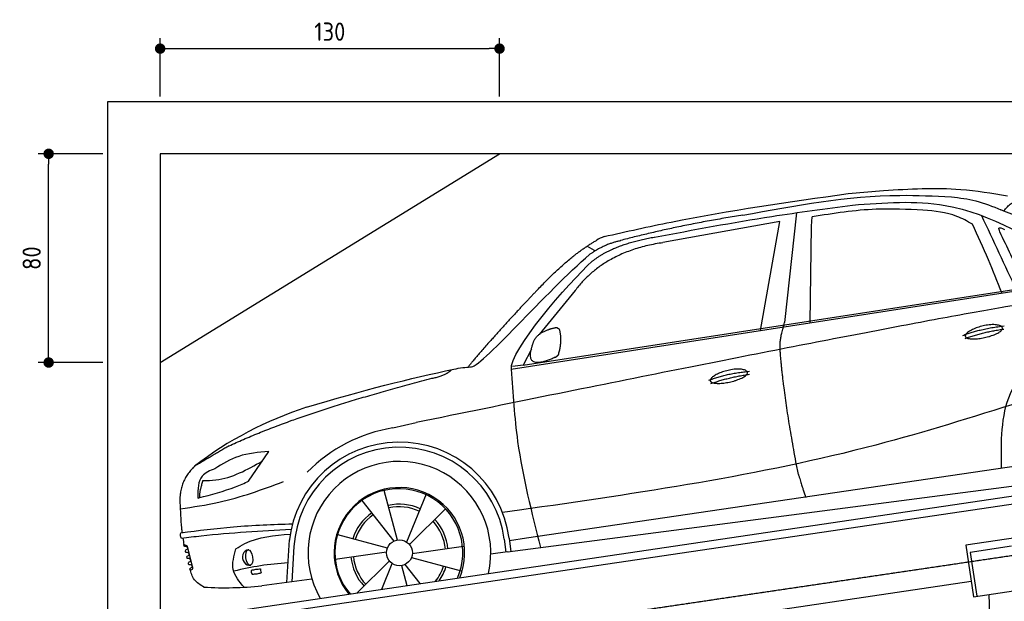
# Model space of a CAD drawing. Header units: millimetres. Extents: x -338 to 6218, y -302 to 5219.
# Tile 3 of 4: x -338 to 3433, y 2985 to 5214. Entities that reach past the tile are written whole.
import ezdxf

# ---------------------------------------------------------------- set-up
doc = ezdxf.new("R2010")
doc.units = ezdxf.units.MM
doc.linetypes.add('GEN3', pattern=[6.25, 5, -1.25])
for name, color, linetype in [('3', 6, 'GEN3'), ('4', 3, 'Continuous'), ('5', 3, 'Continuous'), ('Car', 10, 'Continuous')]:
    doc.layers.add(name, color=color, linetype=linetype)
doc.styles.get("Standard").update_dxf_attribs({"font": 'ISOCP.SHX'})
doc.dimstyles.new('GEN-ISO$0', dxfattribs={"dimscale": 20, "dimtxt": 3.5, "dimasz": 2, "dimexe": 2, "dimexo": 1, "dimgap": 1.5, "dimtad": 1, "dimdec": 1, "dimlfac": 0.1, "dimdsep": 46, "dimtxsty": 'Standard', "dimblk": 'PUNKT', "dimcen": 2, "dimclrd": 256, "dimclre": 256, "dimclrt": 2, "dimadec": 0, "dimazin": 0, "dimtp": 0.1, "dimtm": 0.1, "dimtfac": 0.71, "dimtdec": 1, "dimtmove": 2, "dimatfit": 3, "dimldrblk": 'PUNKT', "dimfxl": 1, "dimtolj": 1, "dimarcsym": 0})

# ---------------------------------------------------------------- blocks, each defined once
blk = doc.blocks.new('PUNKT')
at = {"layer": '4', "color": 0, "linetype": 'ByBlock'}
blk.add_line((-0.5, 0), (-1, 0), dxfattribs=at)
at = {"layer": '4', "color": 0, "linetype": 'ByBlock', "const_width": 0.5}
blk.add_lwpolyline([(-0.25, 0, 1), (0.25, 0, 1)], format="xyb", close=True, dxfattribs=at)
blk = doc.blocks.new('*D13')
at = {"layer": '5', "lineweight": -2}
for p, q in [((200, 4920), (200, 5142.9)), ((1500, 4920), (1500, 5142.9)), ((240, 5102.9), (1460, 5102.9))]:
    blk.add_line(p, q, dxfattribs=at)
at = {"layer": 'DEFPOINTS', "color": 0}
for p in [(1500, 5102.9), (200, 4900), (1500, 4900)]:
    blk.add_point(p, dxfattribs=at)
at = {"layer": '5', "lineweight": -2, "xscale": 40, "yscale": 40, "zscale": 40, "rotation": 180}
blk.add_blockref('PUNKT', (200, 5102.9), dxfattribs=at)
at = {"layer": '5', "lineweight": -2, "xscale": 40, "yscale": 40, "zscale": 40}
blk.add_blockref('PUNKT', (1500, 5102.9), dxfattribs=at)
at = {"layer": '5', "color": 2, "insert": (850, 5167.9), "char_height": 70, "attachment_point": 5}
blk.add_mtext('\\A1;130', dxfattribs=at)
blk = doc.blocks.new('*D5')
at = {"layer": '5', "lineweight": -2}
for p, q in [((-20, 4700), (-267, 4700)), ((-227, 3940), (-227, 4660)), ((-20, 3900), (-267, 3900))]:
    blk.add_line(p, q, dxfattribs=at)
at = {"layer": 'DEFPOINTS', "color": 0}
for p in [(-227, 4700), (0, 4700), (0, 3900)]:
    blk.add_point(p, dxfattribs=at)
at = {"layer": '5', "lineweight": -2, "xscale": 40, "yscale": 40, "zscale": 40}
for p, rotation in [((-227, 4700), 90), ((-227, 3900), 270)]:
    blk.add_blockref('PUNKT', p, dxfattribs=dict(at, rotation=rotation))
at = {"layer": '5', "color": 2, "insert": (-292, 4300), "char_height": 70, "attachment_point": 5, "rotation": 90}
blk.add_mtext('\\A1;80', dxfattribs=at)

msp = doc.modelspace()

# ---------------------------------------------------------------- linework, layer by layer
for p, q in [((200, 3900), (1500, 4700)), ((396.719, 2934.69), (5189.54, 3643.834)), ((664.164, 2943.934), (5223.608, 3618.548)), ((3781.048, 3273.692), (3286.433, 3200.509)), ((3286.433, 3200.509), (3315.706, 3002.663)), ((3461.466, 3196.08), (3303.189, 3172.662)), ((3303.189, 3172.662), (3328.071, 3004.493)), ((724.313, 2679.894), (3306.924, 3062.017)), ((3315.706, 3002.663), (3810.321, 3075.846)), ((3373.895, 3011.273), (3425.395, 1428.985))]:
    msp.add_line(p, q)
msp.add_lwpolyline([(5500, 1750), (5832.66, 1750), (5809.211, 1723.043), (5842.652, 1678.911), (5805.198, 1626.754), (5832.66, 1561.049), (5700, 1561.049), (5700, 0), (0, 0), (0, 4900), (5700, 4900), (5700, 3850), (5700, 1750)])
msp.add_lwpolyline([(5500, 4700), (200, 4700), (200, 250), (4950, 175.381), (4950, 91.608), (5050, 91.608), (5050, 192.931), (5500, 200), (5500, 1750), (5500, 3850)], close=True)
at = {"layer": '3'}
msp.add_line((429.651, 2712.113), (5440.104, 3453.458), dxfattribs=at)
at = {"layer": 'Car'}
for p, q in [((2835.272, 4547.577), (2970.751, 4559.221)), ((2637.973, 4474.193), (2591.706, 4053.444)), ((2695.282, 4423.009), (2696.939, 4458.372)), ((2573.468, 4440.832), (2124.859, 4359.62)), ((2499.438, 4022.812), (2573.468, 4440.832)), ((2689.592, 4053.223), (2695.282, 4423.009)), ((1835.243, 4345.92), (1862.879, 4330.374)), ((1545.106, 3874.152), (3647.59, 4201.664)), ((1590.132, 3890.258), (3728.665, 4219.672)), ((1789.729, 4175.968), (1651.266, 4006.915)), ((1622.089, 3951.63), (1590.132, 3890.258)), ((1590.132, 3890.258), (1549.242, 3884.914)), ((1090.814, 3649.477), (1180.405, 3669.813)), ((539.072, 3445.229), (615.745, 3558.858)), ((3487.589, 3504.073), (1602.759, 3226.555)), ((1530.925, 3174.546), (3562.906, 3440.118)), ((1108.745, 3219.884), (1058.466, 3410.018)), ((1218.592, 3395.527), (1144.222, 3212.008)), ((973.046, 3371.655), (1094.793, 3215.49)), ((1155.004, 3202.123), (1294.525, 3340.734)), ((1575.989, 3334.139), (1511.754, 3324.834)), ((685.345, 3056.93), (694.913, 3220.519)), ((1070.234, 3188.703), (880.433, 3240.227)), ((1517.645, 3223.371), (1524.178, 3173.386)), ((1536.924, 3227.08), (1543.882, 3174.967)), ((1602.759, 3226.555), (1538.262, 3217.059)), ((304.589, 3195.912), (290.874, 3202.077)), ((323.636, 3118.555), (304.589, 3195.912)), ((712.62, 3194.569), (704.715, 3059.443)), ((870.948, 3147.07), (1067.064, 3174.423)), ((1362.039, 3194.815), (1165.922, 3167.461)), ((1530.925, 3174.546), (1466.444, 3165.088)), ((1535.143, 3173.395), (1534.96, 3174.796)), ((1077.982, 3139.761), (954.658, 3017.242)), ((1162.752, 3153.181), (1352.553, 3101.657)), ((1048.763, 3031.166), (1088.764, 3129.876)), ((1124.241, 3122), (1144.515, 3045.333)), ((1195.507, 3052.878), (1138.193, 3126.395)), ((781.543, 3069.411), (588.897, 3044.415))]:
    msp.add_line(p, q, dxfattribs=at)
msp.add_circle((1116.493, 3170.942), 49.551, dxfattribs=at)
for centre, radius, start, end in [((1963.604, 4220.214), 174.504, 111.288205, 121.954629), ((1197.778, 2375.015), 1422.136, 107.876637, 127.519005), ((1189.31, 3058.12), 599.504, 99.456275, 135.246289), ((1116.493, 3170.942), 424.162, 7.605402, 174.143509), ((1116.493, 3170.942), 404.563, 7.446122, 176.652012), ((1116.493, 3170.942), 350, 346.901959, 209.930852), ((1116.493, 3170.942), 250, 337.523825, 219.308986), ((1114.282, 3171.461), 245, 336.591557, 220.241253), ((1116.493, 3170.942), 186.172, 64.776164, 103.266663), ((1116.493, 3170.942), 186.172, 124.776164, 163.266663), ((1116.493, 3170.942), 176.462, 64.601849, 103.181578), ((1116.493, 3170.942), 176.462, 124.601849, 163.181578), ((1116.493, 3170.942), 176.462, 4.601849, 43.181578), ((1116.493, 3170.942), 186.172, 4.776164, 43.266663), ((1116.493, 3170.942), 186.172, 184.776164, 223.266663), ((1116.493, 3170.942), 176.462, 184.601849, 223.181578), ((1116.493, 3170.942), 176.462, 321.747808, 343.181578), ((1116.493, 3170.942), 186.172, 324.829369, 343.266663), ((447.05, 4398.293), 1361.289, 266.650748, 275.98113)]:
    msp.add_arc(centre, radius, start, end, dxfattribs=at)
for centre, major_axis, ratio, start_param, end_param in [((541.237, 3152.919), (4.352, -29.422), 0.8707469, 3.07886337, 6.34991785), ((541.274, 3152.982), (4.365, -29.506), 0.78482424, 3.01994749, 3.14371888)]:
    msp.add_ellipse(centre, major_axis=major_axis, ratio=ratio, start_param=start_param, end_param=end_param, dxfattribs=at)
msp.add_ellipse((541.338, 3152.923), major_axis=(-4.375, 29.574), ratio=0.43962668, dxfattribs=at)
for points in [[(2970.751, 4559.221), (3266.771, 4563.505), (3445.347, 4538.767)], [(1900.249, 4382.811), (2157.153, 4438.229), (2835.217, 4547.569)], [(2431.875, 4464.649), (3033.074, 4540.733), (3230.78, 4535.079)], [(3230.78, 4535.079), (3324.601, 4519.356), (3420.196, 4485.496)], [(2093.706, 4380.472), (2543.457, 4460.098), (2852.556, 4503.509)], [(3121.931, 4483.833), (2942.387, 4487.339), (2696.939, 4458.372)], [(2851.742, 4503.4), (3207.001, 4502.254), (3704.782, 4269.396)], [(3431.687, 4480.819), (3460.178, 4509.58), (3499.129, 4524.805)], [(3311.118, 4430.228), (3251.925, 4460.192), (3121.931, 4483.833)], [(3481.005, 4175.715), (3347.276, 4462.524)], [(4080.38, 4272.758), (4041.786, 4271.968), (3707.868, 4365.038), (3420.196, 4485.496)], [(3423.764, 4166.798), (3373, 4294.034), (3311.118, 4430.228)], [(3416.704, 4401.501), (3412.801, 4415.169), (3434.083, 4410.389)], [(3422.724, 3494.523), (3456.762, 3780.806), (3619.311, 3984.868)], [(1324.629, 3874.706), (1359.773, 3880.509), (1389.099, 3883.409)], [(1545.106, 3874.152), (1569.326, 3597.619), (1657.465, 3191.084)], [(3496.425, 3748.887), (2941.465, 3583.767), (1575.989, 3334.139)], [(615.745, 3558.858), (500.866, 3540.22), (409.5, 3493.273)], [(363.381, 3448.079), (413.192, 3450.291), (590.857, 3521.973)], [(409.5, 3493.273), (361.168, 3465.157), (344.524, 3383.771)], [(276.8, 3339.76), (424.84, 3364.587), (672.577, 3443.78)], [(348.368, 3381.322), (489.175, 3424.092), (539.072, 3445.229)], [(344.524, 3383.771), (344.685, 3381.177), (348.368, 3381.322)], [(279.312, 3247.524), (481.312, 3270.457), (707.184, 3282.208)], [(281.493, 3225.921), (277.442, 3237.455), (279.312, 3247.524)], [(701.775, 3259.953), (357.311, 3234.779), (281.493, 3225.921)], [(490.066, 3185.924), (524.333, 3206.024), (698.425, 3242.586)], [(293.578, 3195.44), (292.399, 3196.245), (291.065, 3200.438), (290.874, 3202.077)], [(296.661, 3178.602), (299.684, 3183.383), (305.761, 3186.133), (303.738, 3193.548), (293.578, 3195.44)], [(299.365, 3171.965), (298.186, 3172.77), (296.852, 3176.963), (296.661, 3178.602)], [(302.549, 3155.253), (305.471, 3159.908), (311.547, 3162.658), (309.524, 3170.073), (299.365, 3171.965)], [(521.326, 3039.033), (480.336, 3106.463), (490.066, 3185.924)], [(305.254, 3148.616), (304.074, 3149.421), (302.741, 3153.614), (302.549, 3155.253)], [(308.336, 3131.778), (311.359, 3136.559), (317.436, 3139.31), (315.413, 3146.725), (305.254, 3148.616)], [(311.041, 3125.141), (309.861, 3125.946), (308.527, 3130.139), (308.336, 3131.778)], [(689.735, 3131.988), (584.078, 3121.051), (481.819, 3100.76)], [(314.096, 3108.923), (317.146, 3113.085), (323.223, 3115.835), (321.2, 3123.25), (311.041, 3125.141)], [(367.52, 3039.33), (331.412, 3067.914), (314.096, 3108.923)], [(315.507, 3104.134), (325.587, 3110.333), (323.636, 3118.555)], [(550.023, 3104.242), (549.09, 3096.704), (552.406, 3089.004)], [(550.023, 3104.242), (567.121, 3107.844), (584.87, 3109.397)], [(552.406, 3089.004), (571.207, 3090.908), (586.484, 3094.045)], [(584.87, 3109.397), (584.563, 3102.691), (586.484, 3094.045)]]:
    msp.add_spline(points, degree=3, dxfattribs=at)
for points, degree in [([(2431.875, 4464.649), (2183.75, 4425.738), (1963.196, 4367.523)], 2), ([(1854.625, 4287.986), (1937.743, 4353.945), (2092.846, 4380.675)], 2), ([(1644.748, 4177.762), (1764.28, 4306.85), (1871.249, 4368.275)], 2), ([(2126.003, 4359.21), (1903.363, 4327.064), (1789.729, 4175.968)], 2), ([(1964.755, 4366.58), (1907.371, 4356.901), (1844.189, 4313.41)], 2), ([(1389.099, 3883.409), (1418.907, 3868.843), (1684.804, 4178.026), (1844.189, 4313.41)], 3), ([(1545.363, 3873.711), (1536.585, 3944.473), (1764.378, 4204.755), (1854.625, 4287.986)], 3), ([(3821.024, 4169.379), (3566.577, 4158.721), (1180.405, 3669.813)], 2), ([(1644.748, 4177.762), (1574.031, 4105.391), (1485.864, 4007.048), (1374.464, 3883.004), (1381.005, 3882.72)], 4), ([(2574.421, 3957.686), (2572.682, 3988.783), (2591.706, 4053.444)], 2), ([(3274.508, 4004.027), (3343.595, 4030.603), (3432.806, 4040.433)], 2), ([(1627.508, 3970.35), (1635.638, 4005.98), (1679.133, 4023.354)], 2), ([(1679.133, 4023.354), (1706.602, 4033.508), (1719.528, 4034.299)], 2), ([(1719.528, 4034.299), (1726.443, 4029.241), (1728.875, 4029.507)], 2), ([(1725.504, 3929.886), (1742.673, 3984.105), (1728.875, 4029.507)], 2), ([(3283.485, 3992.383), (3354.562, 4017.649), (3431.746, 4028.316)], 2), ([(1713.341, 3920.201), (1588.811, 3862.069), (1627.508, 3970.35)], 2), ([(1713.341, 3920.201), (1719.021, 3922.846), (1725.504, 3929.886)], 2), ([(2644.611, 3471.398), (2585.269, 3779.282), (2574.421, 3957.686)], 2), ([(761.227, 3728.49), (973.5, 3794.006), (1160.738, 3839.389), (1324.629, 3874.706)], 3), ([(1241.199, 3839.474), (1295.275, 3849.875), (1316, 3872.29)], 2), ([(2301.746, 3832.086), (2373.886, 3859.837), (2457.347, 3866.336)], 2), ([(2308.801, 3819.129), (2379.877, 3844.394), (2457.062, 3855.062)], 2), ([(464.078, 3580.886), (744.899, 3710.873), (1241.199, 3839.474)], 2), ([(464.078, 3580.886), (334.461, 3504.111)], 1), ([(334.461, 3504.111), (272.195, 3449.18), (275.929, 3363.416)], 2), ([(2644.611, 3471.398), (2664.136, 3408.704), (2672.977, 3383.215)], 2), ([(363.381, 3448.079), (349.488, 3402.414), (350.154, 3384.187)], 2), ([(350.154, 3384.187), (353.499, 3384.525), (351.756, 3382.1)], 2), ([(287.041, 3226.591), (288.28, 3218.416), (289.577, 3210.246), (290.874, 3202.077)], 3)]:
    msp.add_open_spline(points, degree=degree, dxfattribs=at)
for points, degree, knots in [([(3509.615, 4205.693), (3491.741, 4240.215), (3462.417, 4306.98), (3430.031, 4370.223), (3416.704, 4401.501)], 3, [2.59151775, 2.59151775, 2.59151775, 2.59151775, 14.39658266, 24.03862129, 24.03862129, 24.03862129, 24.03862129]), ([(3284.075, 4000.091), (3282.016, 4008.117), (3300.4, 4027.361), (3379.238, 4059.374), (3476.042, 4040.261), (3395.305, 3996.341), (3311.351, 3984.563), (3286.132, 3992.071), (3284.075, 4000.091)], 5, [0, 0, 0, 0, 0, 0, 0.30010604, 0.50010604, 0.70010604, 1, 1, 1, 1, 1, 1]), ([(2307.235, 3829.716), (2305.176, 3837.742), (2323.56, 3856.986), (2402.399, 3888.998), (2499.202, 3869.886), (2418.465, 3825.965), (2334.511, 3814.188), (2309.292, 3821.695), (2307.235, 3829.716)], 5, [0, 0, 0, 0, 0, 0, 0.30010604, 0.50010604, 0.70010604, 1, 1, 1, 1, 1, 1]), ([(275.929, 3363.416), (277.075, 3331.025), (278.439, 3292.461), (283.143, 3254.233), (283.957, 3248.119)], 3, [0, 0, 0, 0, 97.10801323, 115.61631346, 115.61631346, 115.61631346, 115.61631346])]:
    msp.add_open_spline(points, degree=degree, knots=knots, dxfattribs=at)

# ---------------------------------------------------------------- dimensions: what is measured, and where the dimension line sits
at = {"layer": '5'}
dim = msp.add_linear_dim(base=(1500, 5102.898), p1=(200, 4900), p2=(1500, 4900), dimstyle='GEN-ISO$0', override={"dimlfac": 0.1}, dxfattribs=at)
dim.commit()
dim.dimension.update_dxf_attribs({"geometry": '*D13', "text_midpoint": (850, 5167.898)})
dim = msp.add_linear_dim(base=(-227.035, 4700), p1=(0, 3900), p2=(0, 4700), angle=90, dimstyle='GEN-ISO$0', override={"dimlfac": 0.1}, dxfattribs=at)
dim.commit()
dim.dimension.update_dxf_attribs({"geometry": '*D5', "text_midpoint": (-292.035, 4300)})

doc.saveas('drawing.dxf')
